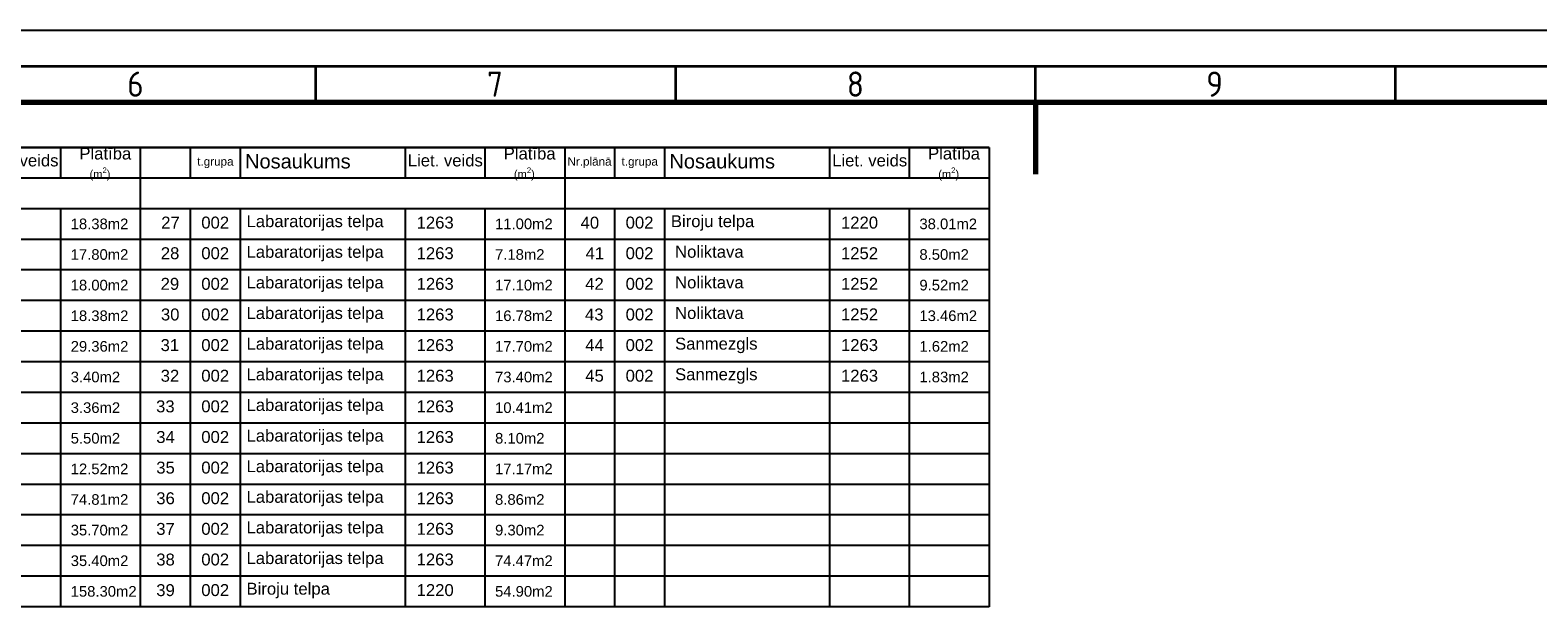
# Model space of a CAD drawing. Header units: millimetres. Extents: x -1662057 to -197461, y -941126 to 63888.
# Tile 159 of 209: x -1623283 to -1594859, y -291992 to -281121. Entities that reach past the tile are written whole.
import ezdxf

# ---------------------------------------------------------------- set-up
doc = ezdxf.new("R2010")
doc.units = ezdxf.units.MM
doc.layers.add('0000 TELPU NUMERĀCIJA - ROOM NUMBERS', color=7, linetype='CONTINUOUS')
doc.layers.add('Rasējuma lapa', color=7, linetype='CONTINUOUS')
doc.styles.add('ISO', font='iso')
doc.styles.add('PBL', font='arial.ttf')

# ---------------------------------------------------------------- blocks, each defined once
blk = doc.blocks.new('A1_L')
at = {"layer": 'Rasējuma lapa'}
blk.add_line((-841, 594), (0, 594), dxfattribs=at)
at = {"layer": 'Rasējuma lapa', "lineweight": 35}
for p, q in [((-826, 589), (-5, 589)), ((-515.5, 584), (-515.5, 589)), ((-465.5, 584), (-465.5, 589)), ((-415.5, 584), (-415.5, 589)), ((-365.5, 584), (-365.5, 589))]:
    blk.add_line(p, q, dxfattribs=at)
at = {"layer": 'Rasējuma lapa', "lineweight": 70}
for p, q in [((-821, 584), (-10, 584)), ((-415.5, 584), (-415.5, 574))]:
    blk.add_line(p, q, dxfattribs=at)
at = {"layer": 'Rasējuma lapa', "style": 'ISO'}
for s, p in [('6', (-541.71, 584.75)), ('7', (-491.72, 584.75)), ('8', (-441.72, 584.75)), ('9', (-391.78, 584.75))]:
    blk.add_text(s, height=3.5, dxfattribs=at).set_placement(p)
blk = doc.blocks.new('*U1264')
at = {"layer": 'Rasējuma lapa'}
blk.add_blockref('A1_L', (0, 0), dxfattribs=at)

msp = doc.modelspace()

# ---------------------------------------------------------------- linework, layer by layer
at = {"layer": '0000 TELPU NUMERĀCIJA - ROOM NUMBERS'}
for p, q in [((-1629205.84105, -283332.38538), (-1621205.84127, -283332.38538)), ((-1621205.84201, -283332.38538), (-1629205.84105, -283332.38538)), ((-1622705.84201, -283909.72494), (-1622705.84201, -283332.38538)), ((-1621205.84201, -283332.38538), (-1621205.84201, -291992.47884)), ((-1621205.84127, -283332.38538), (-1613205.84149, -283332.38538)), ((-1613205.84223, -283332.38538), (-1621205.84127, -283332.38538)), ((-1621205.84127, -283332.38538), (-1621205.84127, -291992.47884)), ((-1620265.44666, -283332.38538), (-1620265.44666, -283909.72494)), ((-1619325.05206, -283332.38538), (-1619325.05206, -283909.72494)), ((-1616205.84223, -283909.72494), (-1616205.84223, -283332.38538)), ((-1614705.84223, -283909.72494), (-1614705.84223, -283332.38538)), ((-1613205.84223, -283332.38538), (-1613205.84223, -291992.47884)), ((-1613205.84149, -283332.38538), (-1605205.84171, -283332.38538)), ((-1605205.84246, -283332.38538), (-1613205.84149, -283332.38538)), ((-1613205.84149, -283332.38538), (-1613205.84149, -291992.47884)), ((-1612265.44688, -283332.38538), (-1612265.44688, -283909.72494)), ((-1611325.05228, -283332.38538), (-1611325.05228, -283909.72494)), ((-1608205.84246, -283909.72494), (-1608205.84246, -283332.38538)), ((-1606705.84246, -283909.72494), (-1606705.84246, -283332.38538)), ((-1605205.84246, -283332.38538), (-1605205.84246, -291992.47884)), ((-1621205.84201, -283909.72494), (-1629205.84105, -283909.72494)), ((-1613205.84223, -283909.72494), (-1621205.84127, -283909.72494)), ((-1605205.84246, -283909.72494), (-1613205.84149, -283909.72494)), ((-1621205.84201, -284487.06451), (-1629205.84105, -284487.06451)), ((-1622705.84201, -291992.47884), (-1622705.84201, -284487.06451)), ((-1613205.84223, -284487.06451), (-1621205.84127, -284487.06451)), ((-1620265.44666, -284487.06451), (-1620265.44666, -291992.47884)), ((-1619325.05206, -284487.06451), (-1619325.05206, -291992.47884)), ((-1616205.84223, -291992.47884), (-1616205.84223, -284487.06451)), ((-1614705.84223, -291992.47884), (-1614705.84223, -284487.06451)), ((-1605205.84246, -284487.06451), (-1613205.84149, -284487.06451)), ((-1612265.44688, -284487.06451), (-1612265.44688, -291992.47884)), ((-1611325.05228, -284487.06451), (-1611325.05228, -291992.47884)), ((-1608205.84246, -291992.47884), (-1608205.84246, -284487.06451)), ((-1606705.84246, -291992.47884), (-1606705.84246, -284487.06451)), ((-1621205.84201, -285064.40407), (-1629205.84105, -285064.40407)), ((-1613205.84223, -285064.40407), (-1621205.84127, -285064.40407)), ((-1605205.84246, -285064.40407), (-1613205.84149, -285064.40407)), ((-1621205.84201, -285641.74364), (-1629205.84105, -285641.74364)), ((-1613205.84223, -285641.74364), (-1621205.84127, -285641.74364)), ((-1605205.84246, -285641.74364), (-1613205.84149, -285641.74364)), ((-1621205.84201, -286219.0832), (-1629205.84105, -286219.0832)), ((-1613205.84223, -286219.0832), (-1621205.84127, -286219.0832)), ((-1605205.84246, -286219.0832), (-1613205.84149, -286219.0832)), ((-1621205.84201, -286796.42276), (-1629205.84105, -286796.42276)), ((-1613205.84223, -286796.42276), (-1621205.84127, -286796.42276)), ((-1605205.84246, -286796.42276), (-1613205.84149, -286796.42276)), ((-1621205.84201, -287373.76233), (-1629205.84105, -287373.76233)), ((-1613205.84223, -287373.76233), (-1621205.84127, -287373.76233)), ((-1605205.84246, -287373.76233), (-1613205.84149, -287373.76233)), ((-1621205.84201, -287951.10189), (-1629205.84105, -287951.10189)), ((-1613205.84223, -287951.10189), (-1621205.84127, -287951.10189)), ((-1605205.84246, -287951.10189), (-1613205.84149, -287951.10189)), ((-1621205.84201, -288528.44146), (-1629205.84105, -288528.44146)), ((-1613205.84223, -288528.44146), (-1621205.84127, -288528.44146)), ((-1605205.84246, -288528.44146), (-1613205.84149, -288528.44146)), ((-1621205.84201, -289105.78102), (-1629205.84105, -289105.78102)), ((-1621205.84201, -289105.78102), (-1629205.84105, -289105.78102)), ((-1613205.84223, -289105.78102), (-1621205.84127, -289105.78102)), ((-1613205.84223, -289105.78102), (-1621205.84127, -289105.78102)), ((-1605205.84246, -289105.78102), (-1613205.84149, -289105.78102)), ((-1605205.84246, -289105.78102), (-1613205.84149, -289105.78102)), ((-1621205.84201, -289683.12058), (-1629205.84105, -289683.12058)), ((-1621205.84201, -289683.12058), (-1629205.84105, -289683.12058)), ((-1613205.84223, -289683.12058), (-1621205.84127, -289683.12058)), ((-1613205.84223, -289683.12058), (-1621205.84127, -289683.12058)), ((-1605205.84246, -289683.12058), (-1613205.84149, -289683.12058)), ((-1605205.84246, -289683.12058), (-1613205.84149, -289683.12058)), ((-1621205.84201, -290260.46015), (-1629205.84105, -290260.46015)), ((-1621205.84201, -290260.46015), (-1629205.84105, -290260.46015)), ((-1621205.84201, -290260.46015), (-1629205.84105, -290260.46015)), ((-1613205.84223, -290260.46015), (-1621205.84127, -290260.46015)), ((-1613205.84223, -290260.46015), (-1621205.84127, -290260.46015)), ((-1613205.84223, -290260.46015), (-1621205.84127, -290260.46015)), ((-1605205.84246, -290260.46015), (-1613205.84149, -290260.46015)), ((-1605205.84246, -290260.46015), (-1613205.84149, -290260.46015)), ((-1605205.84246, -290260.46015), (-1613205.84149, -290260.46015)), ((-1621205.84201, -290837.79971), (-1629205.84105, -290837.79971)), ((-1621205.84201, -290837.79971), (-1629205.84105, -290837.79971)), ((-1621205.84201, -290837.79971), (-1629205.84105, -290837.79971)), ((-1613205.84223, -290837.79971), (-1621205.84127, -290837.79971)), ((-1613205.84223, -290837.79971), (-1621205.84127, -290837.79971)), ((-1613205.84223, -290837.79971), (-1621205.84127, -290837.79971)), ((-1605205.84246, -290837.79971), (-1613205.84149, -290837.79971)), ((-1605205.84246, -290837.79971), (-1613205.84149, -290837.79971)), ((-1605205.84246, -290837.79971), (-1613205.84149, -290837.79971)), ((-1621205.84201, -291415.13927), (-1629205.84105, -291415.13927)), ((-1621205.84201, -291415.13927), (-1629205.84105, -291415.13927)), ((-1621205.84201, -291415.13927), (-1629205.84105, -291415.13927)), ((-1613205.84223, -291415.13927), (-1621205.84127, -291415.13927)), ((-1613205.84223, -291415.13927), (-1621205.84127, -291415.13927)), ((-1613205.84223, -291415.13927), (-1621205.84127, -291415.13927)), ((-1605205.84246, -291415.13927), (-1613205.84149, -291415.13927)), ((-1605205.84246, -291415.13927), (-1613205.84149, -291415.13927)), ((-1605205.84246, -291415.13927), (-1613205.84149, -291415.13927)), ((-1621205.84201, -291992.47884), (-1629205.84105, -291992.47884)), ((-1613205.84223, -291992.47884), (-1621205.84127, -291992.47884)), ((-1605205.8432, -291992.47884), (-1613205.84223, -291992.47884)), ((-1605205.8432, -291992.47884), (-1613205.84223, -291992.47884)), ((-1605205.8432, -291992.47884), (-1613205.84223, -291992.47884))]:
    msp.add_line(p, q, dxfattribs=at)

# ---------------------------------------------------------------- block references
at = {"layer": 'Rasējuma lapa', "xscale": 135.6730224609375, "yscale": 135.6730224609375, "zscale": 135.6730224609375}
msp.add_blockref('*U1264', (-1547956.19836, -361710.6175), dxfattribs=at)

# ---------------------------------------------------------------- texts
at = {"layer": '0000 TELPU NUMERĀCIJA - ROOM NUMBERS', "style": 'PBL'}
for s, height, p in [('18.38m2', 200, (-1622518.21535, -284872.72753)), ('27', 225, (-1620811.30904, -284860.84946)), ('002', 225, (-1620056.39363, -284860.84946)), ('1263', 225, (-1615996.7892, -284860.84946)), ('11.00m2', 200, (-1614518.21557, -284872.72753)), ('40', 225, (-1612905.31506, -284861.97251)), ('002', 225, (-1612056.39385, -284860.84946)), ('1220', 225, (-1607996.78942, -284860.84946)), ('38.01m2', 200, (-1606518.21579, -284872.72753)), ('17.80m2', 200, (-1622518.21535, -285450.0671)), ('28', 225, (-1620819.36668, -285438.34946)), ('002', 225, (-1620056.39363, -285438.18902)), ('1263', 225, (-1615996.7892, -285438.18902)), ('7.18m2', 200, (-1614518.21557, -285450.0671)), ('41', 225, (-1612811.30926, -285438.18902)), ('002', 225, (-1612056.39385, -285438.18902)), ('Noliktava', 225, (-1611124.57685, -285410.90407)), ('1252', 225, (-1607996.78942, -285438.18902)), ('8.50m2', 200, (-1606518.21579, -285450.0671)), ('18.00m2', 200, (-1622518.21535, -286027.40666)), ('29', 225, (-1620822.513, -286015.84946)), ('002', 225, (-1620056.39363, -286015.52859)), ('1263', 225, (-1615996.7892, -286015.52859)), ('17.10m2', 200, (-1614518.21557, -286027.40666)), ('42', 225, (-1612819.3669, -286015.68902)), ('002', 225, (-1612056.39385, -286015.52859)), ('Noliktava', 225, (-1611124.57685, -285988.24364)), ('1252', 225, (-1607996.78942, -286015.52859)), ('9.52m2', 200, (-1606518.21579, -286027.40666)), ('18.38m2', 200, (-1622518.21535, -286604.74622)), ('30', 225, (-1620817.44819, -286593.34946)), ('002', 225, (-1620056.39363, -286592.86815)), ('1263', 225, (-1615996.7892, -286592.86815)), ('16.78m2', 200, (-1614518.21557, -286604.74622)), ('43', 225, (-1612822.51322, -286593.18902)), ('002', 225, (-1612056.39385, -286592.86815)), ('Noliktava', 225, (-1611124.57685, -286565.5832)), ('1252', 225, (-1607996.78942, -286591.09143)), ('13.46m2', 200, (-1606518.21579, -286604.74622)), ('29.36m2', 200, (-1622518.21535, -287182.08579)), ('31', 225, (-1620823.28039, -287170.84946)), ('002', 225, (-1620056.39363, -287170.20771)), ('1263', 225, (-1615996.7892, -287170.20771)), ('17.70m2', 200, (-1614518.21557, -287182.08579)), ('44', 225, (-1612817.44841, -287170.68902)), ('002', 225, (-1612056.39385, -287170.20771)), ('Sanmezgls', 225, (-1611124.57685, -287143.40407)), ('1263', 225, (-1607996.78942, -287170.1222)), ('1.62m2', 200, (-1606518.21579, -287182.08579)), ('3.40m2', 200, (-1622518.21535, -287759.42535)), ('32', 225, (-1620821.7456, -287748.34946)), ('002', 225, (-1620056.39363, -287747.54728)), ('1263', 225, (-1615996.7892, -287747.54728)), ('73.40m2', 200, (-1614518.21557, -287759.42535)), ('45', 225, (-1612817.44841, -287748.02859)), ('002', 225, (-1612056.39385, -287747.54728)), ('Sanmezgls', 225, (-1611124.57685, -287720.74364)), ('1263', 225, (-1607996.78942, -287747.54728)), ('1.83m2', 200, (-1606518.21579, -287759.42535)), ('3.36m2', 200, (-1622518.21535, -288336.76492)), ('33', 225, (-1620908.76811, -288325.84946)), ('002', 225, (-1620056.39363, -288324.88684)), ('1263', 225, (-1615996.7892, -288324.88684)), ('10.41m2', 200, (-1614518.21557, -288336.76492)), ('5.50m2', 200, (-1622518.21535, -288914.10448)), ('34', 225, (-1620905.31484, -288903.34946)), ('002', 225, (-1620056.39363, -288902.22641)), ('1263', 225, (-1615996.7892, -288902.22641)), ('8.10m2', 200, (-1614518.21557, -288914.10448)), ('12.52m2', 200, (-1622518.21535, -289491.44404)), ('35', 225, (-1620905.31484, -289480.68902)), ('002', 225, (-1620056.39363, -289479.56597)), ('1263', 225, (-1615996.7892, -289479.56597)), ('17.17m2', 200, (-1614518.21557, -289491.44404)), ('74.81m2', 200, (-1622518.21535, -290068.78361)), ('36', 225, (-1620905.31484, -290058.02859)), ('002', 225, (-1620056.39363, -290056.90553)), ('1263', 225, (-1615996.7892, -290056.90553)), ('8.86m2', 200, (-1614518.21557, -290068.78361)), ('35.70m2', 200, (-1622518.21535, -290646.12317)), ('37', 225, (-1620905.31484, -290635.36815)), ('002', 225, (-1620056.39363, -290634.2451)), ('1263', 225, (-1615996.7892, -290634.2451)), ('9.30m2', 200, (-1614518.21557, -290646.12317)), ('35.40m2', 200, (-1622518.21535, -291223.46273)), ('38', 225, (-1620905.31484, -291212.70771)), ('002', 225, (-1620056.39363, -291211.58466)), ('1263', 225, (-1615996.7892, -291211.58466)), ('74.47m2', 200, (-1614518.21557, -291223.46273)), ('158.30m2', 200, (-1622518.21535, -291800.8023)), ('39', 225, (-1620905.31484, -291790.04728)), ('002', 225, (-1620056.39363, -291788.92423)), ('1220', 225, (-1615996.7892, -291788.92423)), ('54.90m2', 200, (-1614518.21557, -291800.8023))]:
    msp.add_text(s, height=height, dxfattribs=at).set_placement(p)
at = {"layer": '0000 TELPU NUMERĀCIJA - ROOM NUMBERS', "color": 140, "style": 'PBL'}
for s, p in [('Labaratorijas telpa', (-1619203.85097, -284834.68756)), ('Biroju telpa', (-1611203.85119, -284834.68756)), ('Labaratorijas telpa', (-1619203.85097, -285412.02713)), ('Labaratorijas telpa', (-1619203.85097, -285989.36669)), ('Labaratorijas telpa', (-1619203.85097, -286566.70625)), ('Labaratorijas telpa', (-1619203.85097, -287144.04582)), ('Labaratorijas telpa', (-1619203.85097, -287721.38538)), ('Labaratorijas telpa', (-1619203.85097, -288298.72494)), ('Labaratorijas telpa', (-1619203.85097, -288876.06451)), ('Labaratorijas telpa', (-1619203.85097, -289453.40407)), ('Labaratorijas telpa', (-1619203.85097, -290030.74364)), ('Labaratorijas telpa', (-1619203.85097, -290608.0832)), ('Labaratorijas telpa', (-1619203.85097, -291185.42276)), ('Biroju telpa', (-1619203.85097, -291762.76233))]:
    msp.add_text(s, height=225, dxfattribs=at).set_placement(p)
at = {"layer": '0000 TELPU NUMERĀCIJA - ROOM NUMBERS', "attachment_point": 1, "style": 'PBL'}
for s, insert, char_height, width in [('\\A1;\\pi373.52;{\\fArial|b0|i0|c186|p34;Platība \\P\\pi564.79;\\H0.66667x;(m\\H0.7x;\\S2^ ;\\H1.4286x;)}', (-1630705.84105, -283332.38538), 225, 1500), ('\\A1;\\pi373.52;{\\fArial|b0|i0|c186|p34;Platība \\P\\pi564.79;\\H0.66667x;(m\\H0.7x;\\S2^ ;\\H1.4286x;)}', (-1622728.5353, -283334.1621), 225, 1500), ('\\A1;\\pi373.52;{\\fArial|b0|i0|c186|p34;Platība \\P\\pi564.79;\\H0.66667x;(m\\H0.7x;\\S2^ ;\\H1.4286x;)}', (-1614728.53552, -283334.1621), 225, 1500), ('\\A1;\\pi373.52;{\\fArial|b0|i0|c186|p34;Platība \\P\\pi564.79;\\H0.66667x;(m\\H0.7x;\\S2^ ;\\H1.4286x;)}', (-1606728.53574, -283334.1621), 225, 1500), ('\\A1;\\pxqc;{\\fArial|b0|i0|c186|p34;Liet. veids}', (-1624205.84201, -283464.59362), 225, 1500), ('\\pxi-0.18834;{\\fArial|b0|i0|c186|p34;t.grupa}', (-1620103.46899, -283516.93434), 157.5, 776.5110072), ('\\pxqc;{\\fArial|b0|i0|c186|p34;Nosaukums}', (-1620265.44677, -283457.76507), 270, 4059.6045343), ('\\pi-29.664;{\\fArial|b0|i0|c186|p34;Nr.plānā}', (-1613123.64343, -283516.93434), 157.5, 776.5110072), ('\\A1;\\pxqc;{\\fArial|b0|i0|c186|p34;Liet. veids}', (-1616205.84223, -283464.59362), 225, 1500), ('\\pxi-0.18834;{\\fArial|b0|i0|c186|p34;t.grupa}', (-1612103.46921, -283516.93434), 157.5, 776.5110072), ('\\pxqc;{\\fArial|b0|i0|c186|p34;Nosaukums}', (-1612265.44699, -283457.76507), 270, 4059.6045343), ('\\A1;\\pxqc;{\\fArial|b0|i0|c186|p34;Liet. veids}', (-1608205.84246, -283464.59362), 225, 1500)]:
    msp.add_mtext(s, dxfattribs=dict(at, insert=insert, char_height=char_height, width=width))

doc.saveas('drawing.dxf')
